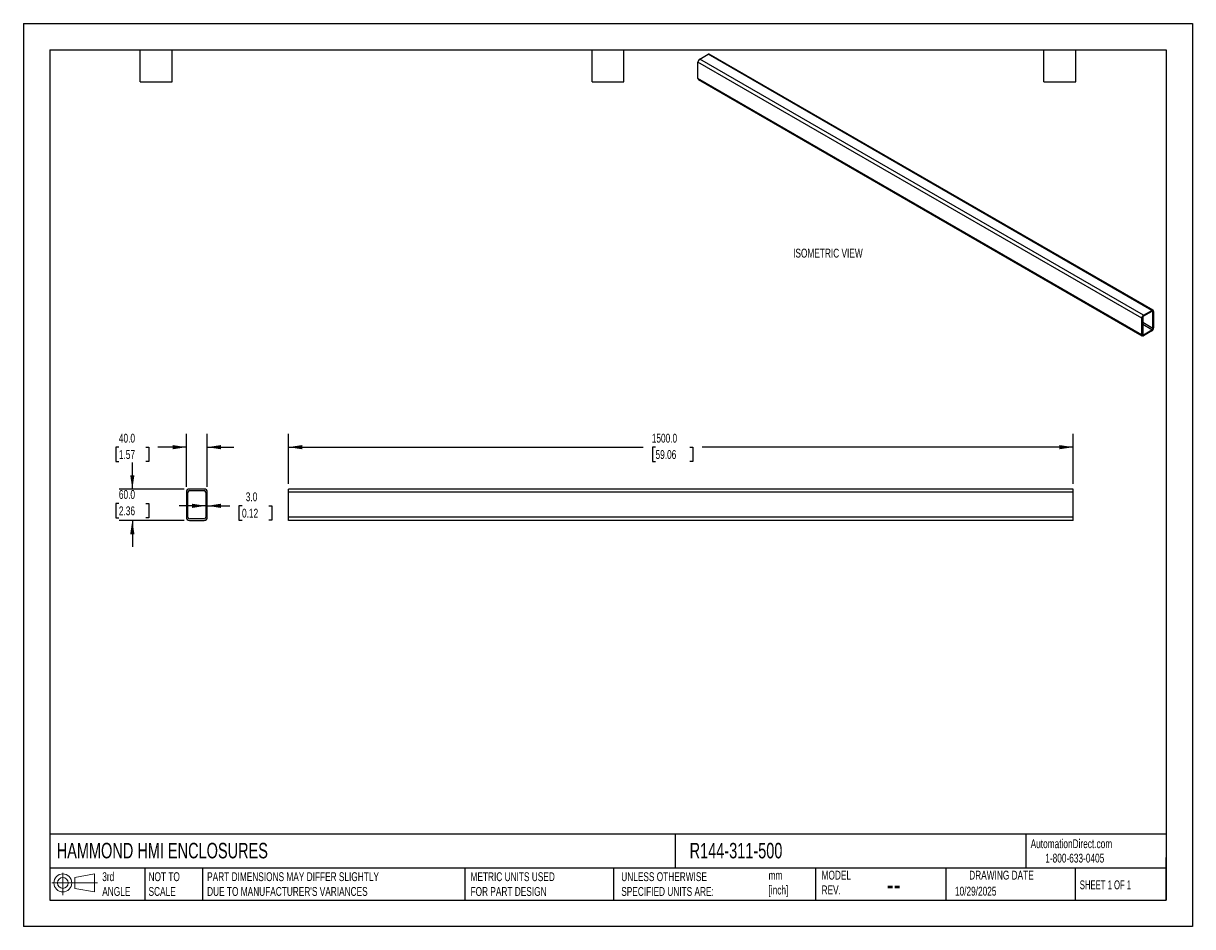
# Model space of a CAD drawing. Header units: millimetres. Extents: x 0 to 2235, y 0 to 1727.
import ezdxf

# ---------------------------------------------------------------- set-up
doc = ezdxf.new("R2010")
doc.units = ezdxf.units.MM
doc.header["$LTSCALE"] = 8
doc.layers.add('DIMENSIONS', color=140, linetype='Continuous', lineweight=25)
doc.layers.add('TEXT', color=140, linetype='Continuous', lineweight=25)
doc.styles.add('SLDTEXTSTYLE0', font='TXT', dxfattribs={"width": 0.7})
doc.styles.add('SLDTEXTSTYLE1', font='TXT', dxfattribs={"width": 0.65})
doc.dimstyles.new('SLDDIMSTYLE0', dxfattribs={"dimtxt": 17.264063, "dimasz": 26.416, "dimexe": 0, "dimexo": 0.0625, "dimgap": 4.316016, "dimtad": 0, "dimtih": 1, "dimtoh": 1, "dimdec": 1, "dimrnd": 1e-09, "dimzin": 4, "dimdsep": 46, "dimtxsty": 'SLDTEXTSTYLE0', "dimsah": 1, "dimcen": 0.09, "dimadec": 0, "dimazin": 1, "dimtfac": 1, "dimtdec": 1, "dimtmove": 0, "dimatfit": 0, "dimfxl": 0, "dimfrac": 2, "dimtolj": 1, "dimtzin": 12, "dimarcsym": 0})
doc.dimstyles.new('SLDDIMSTYLE1', dxfattribs={"dimtxt": 17.264063, "dimasz": 26.416, "dimexe": 0, "dimexo": 0.0625, "dimgap": 4.316016, "dimtad": 0, "dimtih": 1, "dimtoh": 1, "dimdec": 1, "dimrnd": 1e-09, "dimzin": 4, "dimdsep": 46, "dimtxsty": 'SLDTEXTSTYLE0', "dimsah": 1, "dimcen": 0.09, "dimadec": 0, "dimazin": 1, "dimtfac": 1, "dimtdec": 1, "dimtofl": 0, "dimtmove": 0, "dimatfit": 3, "dimfxl": 0, "dimfrac": 2, "dimtolj": 1, "dimtzin": 12, "dimarcsym": 0})

# ---------------------------------------------------------------- blocks, each defined once
blk = doc.blocks.new('Block11')
at = {"color": 7, "linetype": 'Continuous', "lineweight": 18}
for p, q in [((0, 23.1), (87, 23.1)), ((20.7, 42.5), (20.7, 0)), ((43.8, 33.3), (81.4, 40.3)), ((43.8, 12.8), (43.8, 33.3)), ((81.4, 40.3), (81.4, 5.9)), ((43.8, 12.8), (81.4, 5.9))]:
    blk.add_line(p, q, dxfattribs=at)
for radius in [17.2, 10.3]:
    blk.add_circle((20.7, 23.1), radius, dxfattribs=at)
blk = doc.blocks.new('Block12')
at = {"color": 7, "linetype": 'Continuous'}
blk.add_blockref('Block11', (0, 0), dxfattribs=at)
blk = doc.blocks.new('_D')
at = {"layer": 'DIMENSIONS'}
for p, q in [((311.6, 841), (311.6, 942.2)), ((351.6, 841), (351.6, 942.2)), ((182.6, 916.8), (176.8, 916.8)), ((176.8, 916.8), (176.8, 889.4)), ((233.9, 916.8), (239.7, 916.8)), ((239.7, 916.8), (239.7, 889.4)), ((311.6, 916.8), (257.3, 916.8)), ((351.6, 916.8), (402.4, 916.8)), ((176.8, 889.4), (182.6, 889.4)), ((239.7, 889.4), (233.9, 889.4))]:
    blk.add_line(p, q, dxfattribs=at)
for points in [[(311.6, 916.8), (285.2, 920.9), (285.2, 912.8)], [(351.6, 916.8), (378, 912.8), (378, 920.9)]]:
    blk.add_solid(points, dxfattribs=at)
at = {"layer": 'DIMENSIONS', "char_height": 16.93, "attachment_point": 1, "style": 'SLDTEXTSTYLE0'}
for s, insert in [('40.0', (182.6, 942.5)), ('1.57', (182.6, 911.2))]:
    blk.add_mtext(s, dxfattribs=dict(at, insert=insert))
blk = doc.blocks.new('_D_1')
at = {"layer": 'DIMENSIONS'}
for p, q in [((208.3, 836.8), (208.3, 887.6)), ((307.4, 836.8), (182.9, 836.8)), ((182.6, 809.2), (176.8, 809.2)), ((176.8, 809.2), (176.8, 781.8)), ((233.9, 809.2), (239.7, 809.2)), ((239.7, 809.2), (239.7, 781.8)), ((176.8, 781.8), (182.6, 781.8)), ((307.4, 776.8), (182.9, 776.8)), ((208.3, 776.8), (208.3, 726)), ((239.7, 781.8), (233.9, 781.8))]:
    blk.add_line(p, q, dxfattribs=at)
for points in [[(208.3, 836.8), (212.3, 863.3), (204.2, 863.3)], [(208.3, 776.8), (204.2, 750.4), (212.3, 750.4)]]:
    blk.add_solid(points, dxfattribs=at)
at = {"layer": 'DIMENSIONS', "char_height": 16.93, "attachment_point": 1, "style": 'SLDTEXTSTYLE0'}
for s, insert in [('60.0', (182.6, 834.9)), ('2.36', (182.6, 803.6))]:
    blk.add_mtext(s, dxfattribs=dict(at, insert=insert))
blk = doc.blocks.new('_D_2')
at = {"layer": 'DIMENSIONS'}
for p, q in [((348.6, 804.7), (297.8, 804.7)), ((351.6, 804.7), (394.6, 804.7)), ((418, 804.7), (412.2, 804.7)), ((412.2, 804.7), (412.2, 777.2)), ((469.3, 804.7), (475.1, 804.7)), ((475.1, 804.7), (475.1, 777.2)), ((412.2, 777.2), (418, 777.2)), ((475.1, 777.2), (469.3, 777.2))]:
    blk.add_line(p, q, dxfattribs=at)
for points in [[(348.6, 804.7), (322.2, 808.7), (322.2, 800.6)], [(351.6, 804.7), (378, 800.6), (378, 808.7)]]:
    blk.add_solid(points, dxfattribs=at)
at = {"layer": 'DIMENSIONS', "char_height": 16.93, "attachment_point": 1, "style": 'SLDTEXTSTYLE0'}
for s, insert in [('3.0', (425.2, 830.4)), ('0.12', (418, 799.1))]:
    blk.add_mtext(s, dxfattribs=dict(at, insert=insert))
blk = doc.blocks.new('_D_3')
at = {"layer": 'DIMENSIONS'}
for p, q in [((506.8, 847), (506.8, 942.2)), ((2006.8, 847), (2006.8, 942.2)), ((506.8, 916.8), (1185.1, 916.8)), ((1208.5, 916.8), (1202.7, 916.8)), ((1202.7, 916.8), (1202.7, 889.4)), ((1274.1, 916.8), (1279.9, 916.8)), ((1279.9, 916.8), (1279.9, 889.4)), ((2006.8, 916.8), (1297.5, 916.8)), ((1202.7, 889.4), (1208.5, 889.4)), ((1279.9, 889.4), (1274.1, 889.4))]:
    blk.add_line(p, q, dxfattribs=at)
for points in [[(506.8, 916.8), (533.2, 912.8), (533.2, 920.9)], [(2006.8, 916.8), (1980.3, 920.9), (1980.3, 912.8)]]:
    blk.add_solid(points, dxfattribs=at)
at = {"layer": 'DIMENSIONS', "char_height": 16.93, "attachment_point": 1, "style": 'SLDTEXTSTYLE0'}
for s, insert in [('1500.0', (1201.3, 942.5)), ('59.06', (1208.5, 911.2))]:
    blk.add_mtext(s, dxfattribs=dict(at, insert=insert))

msp = doc.modelspace()

# ---------------------------------------------------------------- linework, layer by layer
at = {"color": 7, "linetype": 'Continuous'}
for p, q in [((0.02, 1727.22), (0.02, 0.02)), ((0.02, 1727.22), (2235.22, 1727.22)), ((2235.22, 1727.22), (2235.22, 0.02)), ((2235.22, 0.02), (0.02, 0.02))]:
    msp.add_line(p, q, dxfattribs=at)
for p, q in [((1292.96, 1659.03), (1308.8, 1668.17)), ((2141.49, 1169.18), (1292.96, 1659.03)), ((2157.33, 1178.32), (1308.8, 1668.17)), ((2159.73, 1178.56), (1311.2, 1668.41)), ((2138.09, 1163.3), (1289.56, 1653.15)), ((1289.56, 1621.79), (1289.56, 1653.15)), ((2138.09, 1131.95), (1289.56, 1621.79)), ((1290.56, 1619.59), (2139.09, 1129.75)), ((2138.09, 1131.95), (2138.09, 1163.3)), ((2139.79, 1164.28), (2139.79, 1132.93)), ((2141.49, 1169.18), (2157.33, 1178.32)), ((2157.33, 1176.36), (2141.49, 1167.22)), ((2159.02, 1175.38), (2157.33, 1176.36)), ((2159.02, 1144.03), (2159.02, 1175.38)), ((2160.72, 1176.36), (2160.72, 1145.01)), ((2159.02, 1144.03), (2139.79, 1155.13)), ((2157.33, 1141.09), (2139.79, 1151.21)), ((2141.49, 1131.95), (2157.33, 1141.09)), ((2141.49, 1131.95), (2139.79, 1132.93)), ((2157.33, 1139.13), (2141.49, 1129.99)), ((311.57, 830.84), (311.57, 782.84)), ((314.57, 782.84), (314.57, 830.84)), ((345.57, 836.84), (317.57, 836.84)), ((317.57, 833.84), (345.57, 833.84)), ((348.57, 830.84), (348.57, 782.84)), ((351.57, 782.84), (351.57, 830.84)), ((506.76, 830.84), (506.76, 836.84)), ((2006.76, 836.84), (506.76, 836.84)), ((506.76, 782.84), (506.76, 830.84)), ((2006.76, 830.84), (506.76, 830.84)), ((2006.76, 830.84), (2006.76, 836.84)), ((2006.76, 782.84), (2006.76, 830.84)), ((2006.76, 782.84), (506.76, 782.84)), ((506.76, 776.84), (506.76, 782.84)), ((2006.76, 776.84), (2006.76, 782.84)), ((345.57, 779.84), (317.57, 779.84)), ((317.57, 776.84), (345.57, 776.84)), ((2006.76, 776.84), (506.76, 776.84))]:
    msp.add_line(p, q)
for centre, radius, start, end in [((1296.93, 1652.81), 7.38, 122.60548, 177.39452), ((1310.2, 1666.21), 2.41, 65.69288, 125.61758), ((1291.92, 1621.53), 2.37, 173.70115, 234.98667), ((2145.46, 1162.97), 7.38, 122.60548, 177.39452), ((2143.47, 1164.11), 3.69, 122.60548, 177.39452), ((2158.65, 1176.7), 2.1, 350.78596, 129.20329), ((2157.99, 1175.55), 1.05, 350.78596, 129.20329), ((2153.35, 1145.34), 7.38, 302.60548, 357.39452), ((2155.34, 1144.2), 3.69, 302.60548, 357.39452), ((2140.16, 1131.61), 2.1, 170.78596, 309.20329), ((2140.82, 1132.76), 1.05, 170.78596, 309.20329), ((317.57, 830.84), 6, 90, 180), ((317.57, 830.84), 3, 90, 180), ((345.57, 830.84), 6, 0, 90), ((345.57, 830.84), 3, 360, 90), ((317.57, 782.84), 6, 180, 270), ((317.57, 782.84), 3, 180, 270), ((345.57, 782.84), 6, 270, 0), ((345.57, 782.84), 3, 270, 0)]:
    msp.add_arc(centre, radius, start, end)
at = {"layer": 'TEXT'}
for p, q in [((50.8, 1676.4), (2184.4, 1676.4)), ((50.8, 1676.4), (50.8, 50.8)), ((223.52, 1615.44), (223.52, 1676.4)), ((284.48, 1615.44), (284.48, 1676.4)), ((1087.12, 1615.44), (1087.12, 1676.4)), ((1148.08, 1615.44), (1148.08, 1676.4)), ((1950.72, 1615.44), (1950.72, 1676.4)), ((2011.68, 1615.44), (2011.68, 1676.4)), ((2184.4, 1676.4), (2184.4, 50.8)), ((223.52, 1615.44), (284.48, 1615.44)), ((1087.12, 1615.44), (1148.08, 1615.44)), ((1950.72, 1615.44), (2011.68, 1615.44)), ((2184.4, 177.01), (50.8, 177.01)), ((1246.07, 177.01), (1246.07, 111.76)), ((1916.6, 177.01), (1916.6, 111.76)), ((2184.4, 50.8), (2184.4, 132.08)), ((2184.4, 111.76), (50.8, 111.76)), ((232.36, 111.76), (232.36, 50.8)), ((342.7, 111.76), (342.7, 50.8)), ((843.87, 111.76), (843.87, 50.8)), ((1127.98, 111.76), (1127.98, 50.8)), ((1514.41, 111.76), (1514.41, 50.8)), ((1763.72, 111.76), (1763.72, 50.8)), ((2010.79, 111.76), (2010.79, 50.8)), ((50.8, 50.8), (2184.4, 50.8))]:
    msp.add_line(p, q, dxfattribs=at)

# ---------------------------------------------------------------- block references
msp.add_blockref('Block12', (54.7, 60.43), dxfattribs=at)

# ---------------------------------------------------------------- texts
at = {"color": 179, "linetype": 'Continuous', "lineweight": 18, "char_height": 16.9333, "attachment_point": 1, "style": 'SLDTEXTSTYLE0'}
for s, insert in [('AutomationDirect.com', (1925.56, 167.01)), ('1-800-633-0405', (1953.53, 139.5))]:
    msp.add_mtext(s, dxfattribs=dict(at, insert=insert))
at = {"layer": 'DIMENSIONS', "insert": (1471.55, 1296.36), "char_height": 16.9333, "attachment_point": 1, "style": 'SLDTEXTSTYLE0'}
msp.add_mtext('ISOMETRIC VIEW', dxfattribs=at)
at = {"layer": 'TEXT'}
for s, insert, char_height, attachment_point, style in [('HAMMOND HMI ENCLOSURES', (63.73, 160.19), 29.6333, 1, 'SLDTEXTSTYLE0'), ('R144-311-500', (1273.66, 160.19), 29.6333, 1, 'SLDTEXTSTYLE0'), ('3rd^JANGLE', (150.8, 103.97), 16.933, 1, 'SLDTEXTSTYLE0'), ('NOT TO^JSCALE', (239.25, 103.97), 16.9333, 1, 'SLDTEXTSTYLE0'), ("PART DIMENSIONS MAY DIFFER SLIGHTLY ^JDUE TO MANUFACTURER'S VARIANCES", (351.3, 103.97), 16.9333, 1, 'SLDTEXTSTYLE0'), ('METRIC UNITS USED ^JFOR PART DESIGN', (854.83, 103.97), 16.9333, 1, 'SLDTEXTSTYLE0'), ('UNLESS OTHERWISE ^JSPECIFIED UNITS ARE:', (1142.95, 103.97), 16.9333, 1, 'SLDTEXTSTYLE0'), ('mm^J[inch]', (1424.51, 106.63), 16.933, 1, 'SLDTEXTSTYLE0'), ('MODEL ^JREV.', (1525.87, 106.91), 16.9333, 1, 'SLDTEXTSTYLE0'), ('DRAWING DATE', (1869.8, 106.91), 16.9333, 2, 'SLDTEXTSTYLE0'), ('--', (1650.38, 101.87), 42.333, 1, 'SLDTEXTSTYLE0'), ('10/29/2025', (1780.9, 76.29), 16.933, 1, 'SLDTEXTSTYLE0'), ('SHEET 1 OF 1', (2019.53, 88.41), 16.9333, 1, 'SLDTEXTSTYLE1')]:
    msp.add_mtext(s, dxfattribs=dict(at, insert=insert, char_height=char_height, attachment_point=attachment_point, style=style))

# ---------------------------------------------------------------- dimensions: what is measured, and where the dimension line sits
at = {"layer": 'DIMENSIONS'}
for base, p1, p2, dimstyle, picture, middle in [((351.57, 916.84), (311.57, 830.84), (351.57, 830.84), 'SLDDIMSTYLE0', '_D', (208.26, 916.84)), ((506.76, 916.84), (2006.76, 836.84), (506.76, 836.84), 'SLDDIMSTYLE1', '_D_3', (1241.32, 916.84)), ((351.57, 804.69), (348.57, 782.84), (351.57, 782.84), 'SLDDIMSTYLE0', '_D_2', (443.67, 804.69))]:
    dim = msp.add_linear_dim(base=base, p1=p1, p2=p2, dimstyle=dimstyle, dxfattribs=at)
    dim.commit()
    dim.dimension.update_dxf_attribs({"geometry": picture, "text_midpoint": middle, "dimtype": 160})
dim = msp.add_linear_dim(base=(208.26, 776.84), p1=(317.57, 836.84), p2=(317.57, 776.84), angle=90, dimstyle='SLDDIMSTYLE0', dxfattribs=at)
dim.commit()
dim.dimension.update_dxf_attribs({"geometry": '_D_1', "text_midpoint": (208.26, 809.21), "dimtype": 160})

doc.saveas('drawing.dxf')
